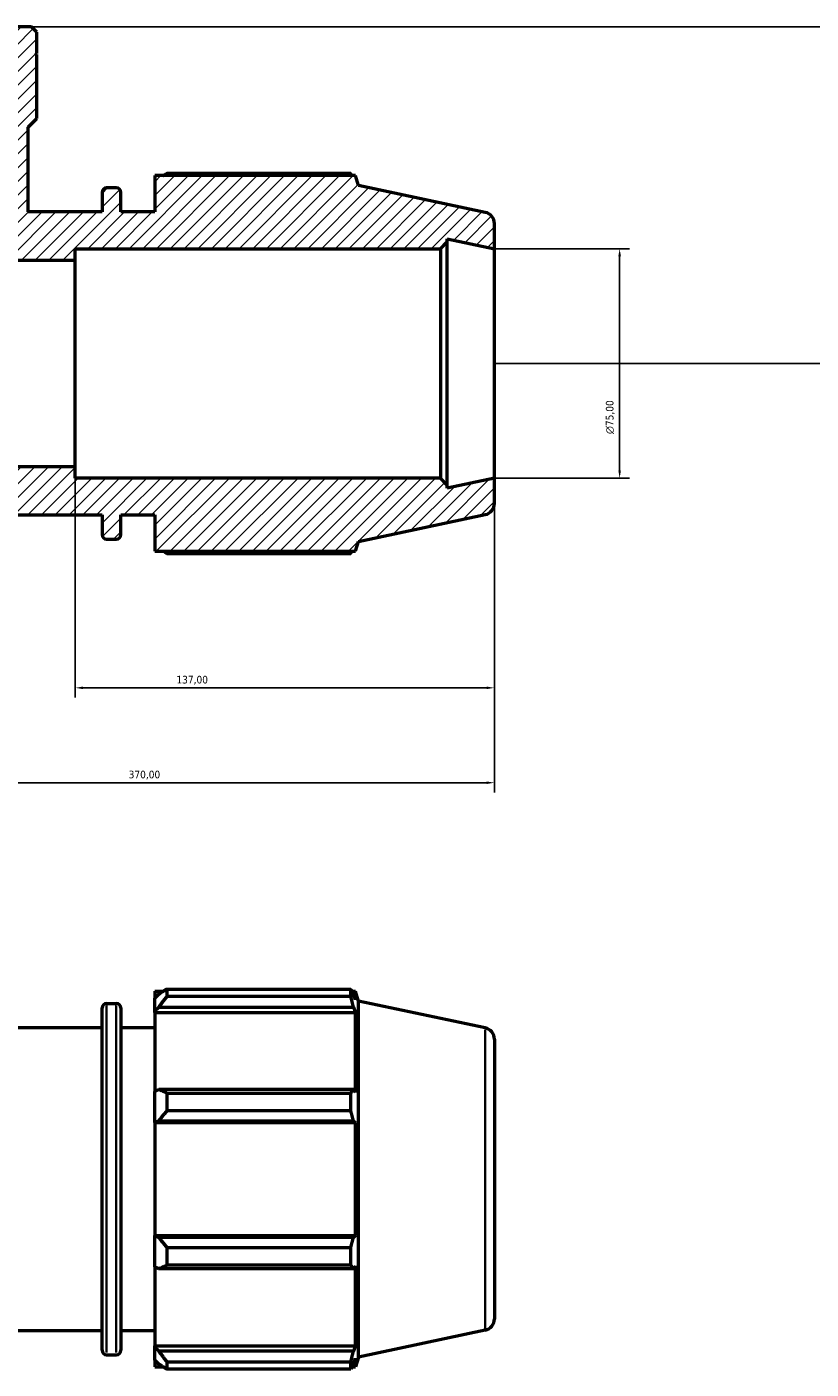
# Model space of a CAD drawing. Header units: millimetres. Extents: x 0 to 1330, y -193 to 1095.
# Tile 7 of 10: x 592 to 848, y 600 to 1039. Entities that reach past the tile are written whole.
import ezdxf

# ---------------------------------------------------------------- set-up
doc = ezdxf.new("R2010")
doc.units = ezdxf.units.MM
for name, color, linetype, lineweight in [('Dimension (ISO)', 7, 'Continuous', 25), ('Hatch (ISO)', 7, 'Continuous', 18), ('Visible (ISO)', 7, 'Continuous', 50), ('Visible Narrow (ISO)', 7, 'Continuous', 35)]:
    doc.layers.add(name, color=color, linetype=linetype, lineweight=lineweight)
doc.styles.add('Note Text (ISO)', font='tahoma.ttf')
doc.dimstyles.new('Default (ISO)', dxfattribs={"dimtxt": 2.5, "dimasz": 2.5, "dimexe": 3.175, "dimexo": 0, "dimgap": 0.762, "dimtad": 1, "dimrnd": 1e-08, "dimzin": 0, "dimtxsty": 'Note Text (ISO)', "dimcen": 0.09, "dimdle": 10, "dimclrd": 256, "dimclre": 256, "dimclrt": 256, "dimazin": 0, "dimtfac": 1.40208, "dimtmove": 0, "dimatfit": 3, "dimfxl": 1, "dimtolj": 1, "dimtzin": 0, "dimlwd": -1, "dimlwe": -1, "dimarcsym": 0})

# ---------------------------------------------------------------- blocks, each defined once
blk = doc.blocks.new('*D9')
at = {"layer": 'Defpoints', "color": 0, "transparency": 16777216}
for p in [(744.53, 966.38), (744.53, 891.38), (785.48, 891.38)]:
    blk.add_point(p, dxfattribs=at)
at = {"layer": 'Dimension (ISO)', "transparency": 16777216}
for p, q in [((744.53, 966.38), (788.65, 966.38)), ((785.48, 963.88), (785.48, 893.88)), ((744.53, 891.38), (788.65, 891.38))]:
    blk.add_line(p, q, dxfattribs=at)
for points in [[(785.06, 963.88), (785.9, 963.88), (785.48, 966.38)], [(785.06, 893.88), (785.9, 893.88), (785.48, 891.38)]]:
    blk.add_solid(points, dxfattribs=at)
at = {"layer": 'Dimension (ISO)', "color": 232, "true_color": 0xca0064, "transparency": 16777216, "insert": (780.96, 905.82), "char_height": 2.5, "attachment_point": 1, "rotation": 90, "style": 'Note Text (ISO)'}
blk.add_mtext('\\A1;\\fAIGDT|b0|i0;\\H2.5000;\\ln\\fTahoma|b0|i0;\\H2.5000;75,00', dxfattribs=at)
blk = doc.blocks.new('*D10')
at = {"layer": 'Defpoints', "color": 0, "transparency": 16777216}
for p in [(607.53, 895.13), (744.53, 891.38), (607.53, 822.88)]:
    blk.add_point(p, dxfattribs=at)
at = {"layer": 'Dimension (ISO)', "transparency": 16777216}
for p, q in [((607.53, 895.13), (607.53, 819.7)), ((744.53, 891.38), (744.53, 819.7)), ((742.03, 822.88), (610.03, 822.88))]:
    blk.add_line(p, q, dxfattribs=at)
for points in [[(610.03, 823.29), (610.03, 822.46), (607.53, 822.88)], [(742.03, 823.29), (742.03, 822.46), (744.53, 822.88)]]:
    blk.add_solid(points, dxfattribs=at)
at = {"layer": 'Dimension (ISO)', "color": 232, "true_color": 0xca0064, "transparency": 16777216, "insert": (640.58, 826.81), "char_height": 2.5, "attachment_point": 1, "style": 'Note Text (ISO)'}
blk.add_mtext('\\A1;137,00', dxfattribs=at)
blk = doc.blocks.new('*D12')
at = {"layer": 'Defpoints', "color": 0, "transparency": 16777216}
for p in [(374.53, 891.38), (744.53, 891.38), (744.53, 791.88)]:
    blk.add_point(p, dxfattribs=at)
at = {"layer": 'Dimension (ISO)', "transparency": 16777216}
for p, q in [((374.53, 891.38), (374.53, 788.7)), ((744.53, 891.38), (744.53, 788.7)), ((377.03, 791.88), (742.03, 791.88))]:
    blk.add_line(p, q, dxfattribs=at)
for points in [[(377.03, 792.29), (377.03, 791.46), (374.53, 791.88)], [(742.03, 792.29), (742.03, 791.46), (744.53, 791.88)]]:
    blk.add_solid(points, dxfattribs=at)
at = {"layer": 'Dimension (ISO)', "color": 232, "true_color": 0xca0064, "transparency": 16777216, "insert": (624.97, 795.81), "char_height": 2.5, "attachment_point": 1, "style": 'Note Text (ISO)'}
blk.add_mtext('\\A1;370,00', dxfattribs=at)
blk = doc.blocks.new('*D14')
at = {"layer": 'Defpoints', "color": 0, "transparency": 16777216}
for p in [(587.86, 1038.88), (744.53, 928.88), (915.03, 928.88)]:
    blk.add_point(p, dxfattribs=at)
at = {"layer": 'Dimension (ISO)', "transparency": 16777216}
for p, q in [((587.86, 1038.88), (918.21, 1038.88)), ((915.03, 1036.38), (915.03, 931.38)), ((744.53, 928.88), (918.21, 928.88))]:
    blk.add_line(p, q, dxfattribs=at)
for points in [[(914.61, 1036.38), (915.45, 1036.38), (915.03, 1038.88)], [(914.61, 931.38), (915.45, 931.38), (915.03, 928.88)]]:
    blk.add_solid(points, dxfattribs=at)
at = {"layer": 'Dimension (ISO)', "color": 232, "true_color": 0xca0064, "transparency": 16777216, "insert": (911.1, 963.92), "char_height": 2.5, "attachment_point": 1, "rotation": 90, "style": 'Note Text (ISO)'}
blk.add_mtext('\\A1;110,00', dxfattribs=at)

msp = doc.modelspace()

# ---------------------------------------------------------------- hatches: boundary and pattern name
at = {"layer": 'Hatch (ISO)'}
h = msp.add_hatch(dxfattribs=at)
h.set_pattern_fill('ANSI31', color=256, scale=25.4, style=0)
h.set_pattern_definition([(45, (0, 0), (-2.245064, 2.245064), [])])
edge = h.paths.add_edge_path()
edge.add_ellipse((740.781, 883.164), major_axis=(0.78, -3.668), ratio=1, start_angle=0, end_angle=78)
edge.add_line((744.531, 883.164), (744.531, 891.378))
edge.add_line((744.531, 891.378), (729.115, 888.101))
edge.add_line((729.115, 888.101), (729.115, 889.128))
edge.add_line((729.115, 889.128), (726.865, 891.378))
edge.add_line((726.865, 891.378), (607.531, 891.378))
edge.add_line((607.531, 891.378), (607.531, 895.128))
edge.add_line((607.531, 895.128), (511.531, 895.128))
edge.add_line((511.531, 895.128), (511.531, 891.378))
edge.add_line((511.531, 891.378), (392.198, 891.378))
edge.add_line((392.198, 891.378), (389.948, 889.128))
edge.add_line((389.948, 889.128), (389.948, 888.101))
edge.add_line((389.948, 888.101), (374.531, 891.378))
edge.add_line((374.531, 891.378), (374.531, 883.164))
edge.add_ellipse((378.281, 883.164), major_axis=(-3.75, 0), ratio=1, start_angle=0, end_angle=78)
edge.add_line((377.502, 879.496), (418.931, 870.69))
edge.add_line((418.931, 870.69), (419.969, 867.498))
edge.add_line((419.969, 867.498), (485.531, 867.498))
edge.add_line((485.531, 867.498), (485.531, 879.378))
edge.add_line((485.531, 879.378), (496.631, 879.378))
edge.add_line((496.631, 879.378), (496.631, 872.958))
edge.add_ellipse((498.131, 872.958), major_axis=(-1.5, 0), ratio=1, start_angle=0, end_angle=90)
edge.add_line((498.131, 871.458), (501.298, 871.458))
edge.add_ellipse((501.298, 872.958), major_axis=(0, -1.5), ratio=1, start_angle=0, end_angle=90)
edge.add_line((502.798, 872.958), (502.798, 879.378))
edge.add_line((502.798, 879.378), (616.265, 879.378))
edge.add_line((616.265, 879.378), (616.265, 872.958))
edge.add_ellipse((617.765, 872.958), major_axis=(-1.5, 0), ratio=1, start_angle=0, end_angle=90)
edge.add_line((617.765, 871.458), (620.931, 871.458))
edge.add_ellipse((620.931, 872.958), major_axis=(0, -1.5), ratio=1, start_angle=0, end_angle=90)
edge.add_line((622.431, 872.958), (622.431, 879.378))
edge.add_line((622.431, 879.378), (633.531, 879.378))
edge.add_line((633.531, 879.378), (633.531, 867.498))
edge.add_line((633.531, 867.498), (699.094, 867.498))
edge.add_line((699.094, 867.498), (700.131, 870.69))
edge.add_line((700.131, 870.69), (741.561, 879.496))
edge = h.paths.add_edge_path()
edge.add_line((594.941, 1037.178), (593.242, 1038.878))
edge.add_line((593.242, 1038.878), (587.859, 1038.878))
edge.add_line((587.859, 1038.878), (587.859, 1008.878))
edge.add_line((587.859, 1008.878), (584.844, 1008.878))
edge.add_line((584.844, 1008.878), (584.844, 962.628))
edge.add_line((584.844, 962.628), (607.531, 962.628))
edge.add_line((607.531, 962.628), (607.531, 966.378))
edge.add_line((607.531, 966.378), (726.865, 966.378))
edge.add_line((726.865, 966.378), (729.115, 968.628))
edge.add_line((729.115, 968.628), (729.115, 969.655))
edge.add_line((729.115, 969.655), (744.531, 966.378))
edge.add_line((744.531, 966.378), (744.531, 974.591))
edge.add_ellipse((740.781, 974.591), major_axis=(3.75, 0), ratio=1, start_angle=0, end_angle=78)
edge.add_line((741.561, 978.259), (700.131, 987.065))
edge.add_line((700.131, 987.065), (699.094, 990.258))
edge.add_line((699.094, 990.258), (633.531, 990.258))
edge.add_line((633.531, 990.258), (633.531, 978.378))
edge.add_line((633.531, 978.378), (622.431, 978.378))
edge.add_line((622.431, 978.378), (622.431, 984.798))
edge.add_ellipse((620.931, 984.798), major_axis=(1.5, 0), ratio=1, start_angle=0, end_angle=90)
edge.add_line((620.931, 986.298), (617.765, 986.298))
edge.add_ellipse((617.765, 984.798), major_axis=(0, 1.5), ratio=1, start_angle=0, end_angle=90)
edge.add_line((616.265, 984.798), (616.265, 978.378))
edge.add_line((616.265, 978.378), (592.108, 978.378))
edge.add_line((592.108, 978.378), (592.108, 1006.045))
edge.add_line((592.108, 1006.045), (594.941, 1008.878))
edge.add_line((594.941, 1008.878), (594.941, 1029.878))
edge.add_line((594.941, 1029.878), (594.641, 1029.878))
edge.add_line((594.641, 1029.878), (594.941, 1030.178))
edge.add_line((594.941, 1030.178), (594.941, 1037.178))
edge = h.paths.add_edge_path()
edge.add_line((525.821, 1038.878), (524.121, 1037.178))
edge.add_line((524.121, 1037.178), (524.121, 1030.178))
edge.add_line((524.121, 1030.178), (524.421, 1029.878))
edge.add_line((524.421, 1029.878), (524.121, 1029.878))
edge.add_line((524.121, 1029.878), (524.121, 1008.878))
edge.add_line((524.121, 1008.878), (526.954, 1006.045))
edge.add_line((526.954, 1006.045), (526.954, 978.378))
edge.add_line((526.954, 978.378), (502.798, 978.378))
edge.add_line((502.798, 978.378), (502.798, 984.798))
edge.add_ellipse((501.298, 984.798), major_axis=(1.5, 0), ratio=1, start_angle=0, end_angle=90)
edge.add_line((501.298, 986.298), (498.131, 986.298))
edge.add_ellipse((498.131, 984.798), major_axis=(0, 1.5), ratio=1, start_angle=0, end_angle=90)
edge.add_line((496.631, 984.798), (496.631, 978.378))
edge.add_line((496.631, 978.378), (485.531, 978.378))
edge.add_line((485.531, 978.378), (485.531, 990.258))
edge.add_line((485.531, 990.258), (419.969, 990.258))
edge.add_line((419.969, 990.258), (418.931, 987.065))
edge.add_line((418.931, 987.065), (377.502, 978.259))
edge.add_ellipse((378.281, 974.591), major_axis=(-0.78, 3.668), ratio=1, start_angle=0, end_angle=78)
edge.add_line((374.531, 974.591), (374.531, 966.378))
edge.add_line((374.531, 966.378), (389.948, 969.655))
edge.add_line((389.948, 969.655), (389.948, 968.628))
edge.add_line((389.948, 968.628), (392.198, 966.378))
edge.add_line((392.198, 966.378), (511.531, 966.378))
edge.add_line((511.531, 966.378), (511.531, 962.628))
edge.add_line((511.531, 962.628), (534.219, 962.628))
edge.add_line((534.219, 962.628), (534.219, 1008.878))
edge.add_line((534.219, 1008.878), (531.203, 1008.878))
edge.add_line((531.203, 1008.878), (531.203, 1038.878))
edge.add_line((531.203, 1038.878), (525.821, 1038.878))

# ---------------------------------------------------------------- linework, layer by layer
at = {"layer": 'Visible (ISO)'}
for p, q in [((593.242, 1038.878), (587.859, 1038.878)), ((594.941, 1037.178), (593.242, 1038.878)), ((594.941, 1030.178), (594.941, 1037.178)), ((594.641, 1029.878), (594.941, 1030.178)), ((594.941, 1029.878), (594.641, 1029.878)), ((594.941, 1008.878), (594.941, 1029.878)), ((592.108, 1006.045), (594.941, 1008.878)), ((592.108, 978.378), (592.108, 1006.045)), ((699.094, 990.258), (633.531, 990.258)), ((633.531, 990.258), (633.531, 978.378)), ((697.593, 990.979), (637.491, 990.979)), ((700.131, 987.065), (699.094, 990.258)), ((741.561, 978.259), (700.131, 987.065)), ((616.265, 984.798), (616.265, 978.378)), ((620.931, 986.298), (617.765, 986.298)), ((622.431, 978.378), (622.431, 984.798)), ((616.265, 978.378), (592.108, 978.378)), ((633.531, 978.378), (622.431, 978.378)), ((744.531, 966.378), (744.531, 974.591)), ((729.115, 968.628), (729.115, 969.655)), ((729.115, 969.655), (744.531, 966.378)), ((607.531, 962.628), (607.531, 966.378)), ((607.531, 966.378), (726.865, 966.378)), ((726.865, 966.378), (729.115, 968.628)), ((726.865, 966.378), (726.865, 891.378)), ((729.115, 889.128), (729.115, 968.628)), ((744.531, 891.378), (744.531, 966.378)), ((584.844, 962.628), (607.531, 962.628)), ((607.531, 895.128), (607.531, 962.628)), ((607.531, 895.128), (511.531, 895.128)), ((607.531, 891.378), (607.531, 895.128)), ((726.865, 891.378), (607.531, 891.378)), ((729.115, 889.128), (726.865, 891.378)), ((744.531, 891.378), (729.115, 888.101)), ((744.531, 883.164), (744.531, 891.378)), ((729.115, 888.101), (729.115, 889.128)), ((502.798, 879.378), (616.265, 879.378)), ((616.265, 879.378), (616.265, 872.958)), ((622.431, 872.958), (622.431, 879.378)), ((622.431, 879.378), (633.531, 879.378)), ((633.531, 879.378), (633.531, 867.498)), ((700.131, 870.69), (741.561, 879.496)), ((617.765, 871.458), (620.931, 871.458)), ((699.094, 867.498), (700.131, 870.69)), ((633.531, 867.498), (699.094, 867.498)), ((637.491, 866.776), (697.593, 866.776)), ((637.491, 724.445), (637.491, 722.059)), ((637.491, 724.445), (697.593, 724.445)), ((697.593, 722.059), (697.593, 724.445)), ((617.765, 719.764), (620.931, 719.764)), ((633.531, 723.724), (633.531, 721.512)), ((633.531, 723.724), (636.341, 723.724)), ((634.851, 722.771), (633.531, 721.512)), ((633.531, 717.374), (633.531, 721.512)), ((697.593, 722.059), (637.491, 722.059)), ((697.967, 723.724), (699.094, 723.724)), ((699.094, 720.883), (698.451, 722.771)), ((699.094, 720.883), (699.094, 723.724)), ((700.131, 720.531), (699.094, 723.724)), ((700.131, 604.156), (700.131, 720.531)), ((741.561, 711.725), (700.131, 720.531)), ((616.265, 606.424), (616.265, 718.264)), ((622.431, 718.264), (622.431, 606.424)), ((633.531, 717.374), (634.851, 718.545)), ((633.531, 716.789), (633.531, 717.374)), ((633.531, 716.789), (633.531, 690.991)), ((633.531, 716.789), (699.094, 716.789)), ((634.851, 718.545), (698.451, 718.545)), ((698.451, 718.545), (699.094, 716.789)), ((699.094, 690.686), (699.094, 716.789)), ((502.798, 711.844), (616.265, 711.844)), ((622.431, 711.844), (633.531, 711.844)), ((744.531, 708.057), (744.531, 616.631)), ((634.851, 691.6), (633.531, 690.991)), ((633.531, 681), (633.531, 690.991)), ((698.451, 691.6), (634.851, 691.6)), ((637.491, 690.454), (637.491, 684.692)), ((637.491, 690.454), (697.593, 690.454)), ((697.593, 684.692), (697.593, 690.454)), ((699.094, 690.686), (698.451, 691.6)), ((697.593, 684.692), (637.491, 684.692)), ((633.531, 681), (634.851, 681.397)), ((633.531, 680.801), (633.531, 681)), ((633.531, 680.801), (633.531, 643.887)), ((633.531, 680.801), (699.094, 680.801)), ((634.851, 681.397), (698.451, 681.397)), ((698.451, 681.397), (699.094, 680.801)), ((699.094, 643.887), (699.094, 680.801)), ((633.531, 643.688), (633.531, 643.887)), ((633.531, 643.887), (699.094, 643.887)), ((633.531, 633.697), (633.531, 643.688)), ((634.851, 643.291), (633.531, 643.688)), ((698.451, 643.291), (634.851, 643.291)), ((699.094, 643.887), (698.451, 643.291)), ((637.491, 639.996), (637.491, 634.234)), ((637.491, 639.996), (697.593, 639.996)), ((697.593, 634.234), (697.593, 639.996)), ((633.531, 633.697), (634.851, 633.087)), ((633.531, 633.697), (633.531, 607.899)), ((634.851, 633.087), (698.451, 633.087)), ((697.593, 634.234), (637.491, 634.234)), ((698.451, 633.087), (699.094, 634.002)), ((699.094, 607.899), (699.094, 634.002)), ((502.798, 612.844), (616.265, 612.844)), ((622.431, 612.844), (633.531, 612.844)), ((741.561, 612.962), (700.131, 604.156)), ((633.531, 607.314), (633.531, 607.899)), ((633.531, 607.899), (699.094, 607.899)), ((633.531, 603.175), (633.531, 607.314)), ((634.851, 606.143), (633.531, 607.314)), ((698.451, 606.143), (634.851, 606.143)), ((699.094, 607.899), (698.451, 606.143)), ((617.765, 604.924), (620.931, 604.924)), ((633.531, 603.175), (634.851, 601.916)), ((633.531, 603.175), (633.531, 600.964)), ((633.531, 600.964), (636.341, 600.964)), ((637.491, 602.629), (637.491, 600.243)), ((637.491, 602.629), (697.593, 602.629)), ((697.593, 600.243), (697.593, 602.629)), ((697.967, 600.964), (699.094, 600.964)), ((698.451, 601.916), (699.094, 603.805)), ((700.131, 604.156), (699.094, 600.964)), ((699.094, 600.964), (699.094, 603.805)), ((697.593, 600.243), (637.491, 600.243))]:
    msp.add_line(p, q, dxfattribs=at)
for centre, radius, start, end in [((617.765, 984.798), 1.5, 90, 180), ((620.931, 984.798), 1.5, 0, 90), ((740.781, 974.591), 3.75, 0, 78), ((740.781, 883.164), 3.75, 282, 0), ((617.765, 872.958), 1.5, 180, 270), ((620.931, 872.958), 1.5, 270, 0), ((617.765, 718.264), 1.5, 90, 180), ((620.931, 718.264), 1.5, 0, 90), ((740.781, 708.057), 3.75, 0, 78), ((740.781, 616.631), 3.75, 282, 0), ((617.765, 606.424), 1.5, 180, 270), ((620.931, 606.424), 1.5, 270, 0)]:
    msp.add_arc(centre, radius, start, end, dxfattribs=at)
for points, weights in [([(636.341, 990.258), (636.906, 990.615), (637.491, 990.979)], [1.01242453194, 1.01464814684, 1.01672598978]), ([(697.967, 990.258), (697.783, 990.615), (697.593, 990.979)], [1.00097863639, 1.0005633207, 1]), ([(637.491, 866.776), (636.906, 867.14), (636.341, 867.498)], [1.01672598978, 1.01464814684, 1.01242453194]), ([(697.593, 866.776), (697.783, 867.14), (697.967, 867.498)], [1, 1.0005633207, 1.00097863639]), ([(637.491, 724.445), (636.118, 723.591), (634.851, 722.771)], [1.01672598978, 1.01186200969, 1.0061992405]), ([(697.593, 724.445), (698.039, 723.591), (698.451, 722.771)], [1, 1.00132330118, 1.00182986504]), ([(634.851, 718.545), (636.118, 720.266), (637.491, 722.059)], [1.0061992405, 1.01186200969, 1.01672598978]), ([(698.451, 718.545), (698.039, 720.266), (697.593, 722.059)], [1.00182986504, 1.00132330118, 1]), ([(637.491, 690.454), (636.118, 691.039), (634.851, 691.6)], [1.01672598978, 1.01186200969, 1.0061992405]), ([(697.593, 690.454), (698.039, 691.039), (698.451, 691.6)], [1, 1.00132330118, 1.00182986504]), ([(634.851, 681.397), (636.118, 683.011), (637.491, 684.692)], [1.0061992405, 1.01186200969, 1.01672598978]), ([(698.451, 681.397), (698.039, 683.011), (697.593, 684.692)], [1.00182986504, 1.00132330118, 1]), ([(637.491, 639.996), (636.118, 641.677), (634.851, 643.291)], [1.01672598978, 1.01186200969, 1.0061992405]), ([(697.593, 639.996), (698.039, 641.677), (698.451, 643.291)], [1, 1.00132330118, 1.00182986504]), ([(634.851, 633.087), (636.118, 633.649), (637.491, 634.234)], [1.0061992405, 1.01186200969, 1.01672598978]), ([(698.451, 633.087), (698.039, 633.649), (697.593, 634.234)], [1.00182986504, 1.00132330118, 1]), ([(637.491, 602.629), (636.118, 604.422), (634.851, 606.143)], [1.01672598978, 1.01186200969, 1.0061992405]), ([(697.593, 602.629), (698.039, 604.422), (698.451, 606.143)], [1, 1.00132330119, 1.00182986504]), ([(634.851, 601.916), (636.118, 601.097), (637.491, 600.243)], [1.0061992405, 1.01186200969, 1.01672598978]), ([(698.451, 601.916), (698.039, 601.097), (697.593, 600.243)], [1.00182986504, 1.00132330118, 1])]:
    msp.add_rational_spline(points, weights, degree=2, dxfattribs=at)
at = {"layer": 'Visible Narrow (ISO)'}
for p, q in [((617.765, 719.057), (617.765, 605.631)), ((620.931, 605.631), (620.931, 719.057)), ((741.561, 613.57), (741.561, 711.117))]:
    msp.add_line(p, q, dxfattribs=at)

# ---------------------------------------------------------------- dimensions: what is measured, and where the dimension line sits
at = {"layer": 'Dimension (ISO)'}
for base, p1, p2, angle, picture, middle in [((915.031, 928.878), (587.859, 1038.878), (744.531, 928.878), 90, '*D14', (915.031, 968.878)), ((607.531, 822.878), (744.531, 891.378), (607.531, 895.128), 180, '*D10', (645.531, 822.878)), ((744.531, 791.878), (374.531, 891.378), (744.531, 891.378), 180, '*D12', (630.031, 791.878))]:
    dim = msp.add_linear_dim(base=base, p1=p1, p2=p2, angle=angle, dimstyle='Default (ISO)', override={"dimdec": 2, "dimtp": 0, "dimtm": 0, "dimtdec": 2, "dimtofl": 0, "dimatfit": 1}, dxfattribs=at)
    dim.commit()
    dim.dimension.update_dxf_attribs({"geometry": picture, "text_midpoint": middle, "dimtype": 160})
dim = msp.add_linear_dim(base=(785.48, 891.378), p1=(744.531, 966.378), p2=(744.531, 891.378), angle=90, text='\\fAIGDT|b0|i0;\\H2.5000;\\ln\\fTahoma|b0|i0;\\H2.5000;<>', dimstyle='Default (ISO)', override={"dimdec": 2, "dimtp": 0, "dimtm": 0, "dimtdec": 2, "dimtofl": 0, "dimatfit": 1}, dxfattribs=at)
dim.commit()
dim.dimension.update_dxf_attribs({"geometry": '*D9', "text_midpoint": (785.48, 911.378), "dimtype": 160})

doc.saveas('drawing.dxf')
